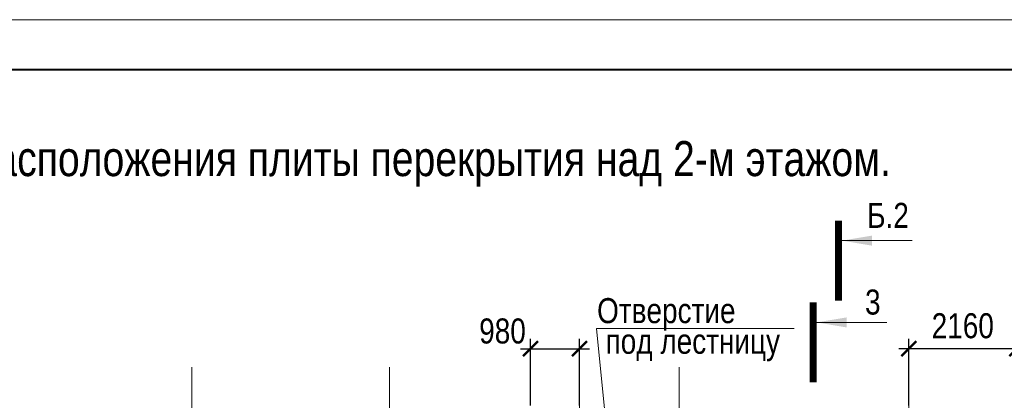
# Model space of a CAD drawing. Header units: inches. Extents: x -8638239 to -8523853, y 3840912 to 4564380.
# Tile 104 of 106: x -8583922 to -8564242, y 4556779 to 4564380. Entities that reach past the tile are written whole.
import ezdxf
from ezdxf.enums import TextEntityAlignment as Align

# ---------------------------------------------------------------- set-up
doc = ezdxf.new("R2010")
doc.units = ezdxf.units.IN
doc.header["$LTSCALE"] = 1000
doc.header["$MEASUREMENT"] = 0
doc.linetypes.add('CENTER', pattern=[2, 1.25, -0.25, 0.25, -0.25])
for name, color, linetype, lineweight in [('СК-100-О(си)', 7, 'CENTER', 15), ('СК-110-О-РАЗМЕРЫ', 7, 'Continuous', 15), ('СК-200-Р(амка)', 7, 'Continuous', 40), ('СК-210-Р-РАМКА ЛИНИИ ТОНКИЕ', 7, 'Continuous', 15), ('СК-220-Р-РАМКА ТЕКСТ', 7, 'Continuous', 15), ('СК-300-Р(азмеры)', 7, 'Continuous', 20), ('СК-400-Т(екст)', 7, 'Continuous', 20), ('СК-500-С(ечения)', 5, 'Continuous', 40)]:
    doc.layers.add(name, color=color, linetype=linetype, lineweight=lineweight)
doc.styles.add('ARIAL_annotative', font='arial.ttf', dxfattribs={"width": 0.8, "height": 2.5})
doc.styles.add('RUSS', font='arial.ttf', dxfattribs={"width": 0.8})
doc.dimstyles.new('100-200', dxfattribs={"dimscale": 0, "dimtxt": 500, "dimasz": 300, "dimexe": 200, "dimexo": 200, "dimgap": 200, "dimtad": 1, "dimdec": 0, "dimzin": 0, "dimdsep": 46, "dimtxsty": 'RUSS', "dimblk": 'ARCHTICK', "dimcen": 0.096, "dimdle": 200, "dimclrd": 7, "dimclre": 7, "dimclrt": 256, "dimadec": 0, "dimazin": 0, "dimtfac": 1, "dimtdec": 0, "dimtmove": 2, "dimatfit": 3, "dimldrblk": 'OBLIQUE', "dimfxl": 1, "dimtolj": 1, "dimtzin": 0, "dimarcsym": 0})

# ---------------------------------------------------------------- blocks, each defined once
blk = doc.blocks.new('оси')
at = {"layer": 'СК-100-О(си)'}
for p, q in [((-21750, 18534.9), (-21750, -7257.5)), ((-17800, 18534.9), (-17800, -7257.5)), ((-14000, 18534.9), (-14000, -7257.5)), ((-12010, 18534.9), (-12010, -7257.5)), ((-7420, 18534.9), (-7420, -7257.5))]:
    blk.add_line(p, q, dxfattribs=at)
blk = doc.blocks.new('A$C858fb3ef')
at = {"layer": 'СК-300-Р(азмеры)'}
blk.add_blockref('оси', (0, 0), dxfattribs=at)
blk = doc.blocks.new('A$C573b34c5')
blk.add_blockref('A$C858fb3ef', (0, 0))
blk = doc.blocks.new('Сечение')
at = {"layer": 'СК-500-С(ечения)', "linetype": 'Continuous', "lineweight": 15, "ltscale": 100}
blk.add_line((-200, -35), (-200, -735), dxfattribs=at)
at = {"layer": 'СК-500-С(ечения)', "linetype": 'Continuous', "ltscale": 100, "const_width": 70}
blk.add_lwpolyline([(-400, 0), (400, 0)], dxfattribs=at)
at = {"layer": 'СК-500-С(ечения)', "linetype": 'Continuous', "ltscale": 100}
blk.add_solid([(-200, -35), (-250.3, -335.5), (-149.7, -335.5)], dxfattribs=at)
blk = doc.blocks.new('*U31')
at = {"layer": 'СК-400-Т(екст)', "ltscale": 100, "yscale": 0.01, "zscale": 0.01, "rotation": 89.99999999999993}
for p, xscale in [((0, -4), -0.01), ((0, -26.045), 0.01)]:
    blk.add_blockref('Сечение', p, dxfattribs=dict(at, xscale=xscale))
at = {"layer": 'СК-500-С(ечения)', "color": 0, "ltscale": 100, "style": 'ARIAL_annotative', "width": 0.8}
blk.add_attdef('НОМЕР_СЕЧЕНИЯ_1_1(НОМЕР_ЛИСТА)', text='', height=2.5, rotation=180, dxfattribs=at).set_placement((6.74, -1.226), align=Align.RIGHT)
blk.add_attdef('НОМЕР_СЕЧЕНИЯ_2_1(НОМЕР_ЛИСТА)', text='', height=2.5, rotation=180, dxfattribs=at).set_placement((6.74, -28.078), align=Align.BOTTOM_LEFT)
blk = doc.blocks.new('_ArchTick')
at = {"color": 0, "linetype": 'ByBlock', "const_width": 0.15}
blk.add_lwpolyline([(-0.5, -0.5), (0.5, 0.5)], dxfattribs=at)
blk = doc.blocks.new('*D310')
at = {"layer": 'Defpoints', "color": 0, "transparency": 16777216}
for p in [(-8572732, 4557810), (-8573712, 4556478), (-8572732, 4556478)]:
    blk.add_point(p, dxfattribs=at)
at = {"layer": 'СК-110-О-РАЗМЕРЫ', "color": 7, "lineweight": -2, "transparency": 16777216}
for p, q in [((-8573712, 4556678), (-8573712, 4558010)), ((-8572732, 4556678), (-8572732, 4558010)), ((-8573912, 4557810), (-8572532, 4557810))]:
    blk.add_line(p, q, dxfattribs=at)
at = {"layer": 'СК-110-О-РАЗМЕРЫ', "color": 7, "lineweight": -2, "transparency": 16777216, "xscale": 300, "yscale": 300, "zscale": 300, "rotation": 180}
blk.add_blockref('_ArchTick', (-8573712, 4557810), dxfattribs=at)
at = {"layer": 'СК-110-О-РАЗМЕРЫ', "color": 7, "lineweight": -2, "transparency": 16777216, "xscale": 300, "yscale": 300, "zscale": 300}
blk.add_blockref('_ArchTick', (-8572732, 4557810), dxfattribs=at)
at = {"layer": 'СК-110-О-РАЗМЕРЫ', "transparency": 16777216, "insert": (-8574272, 4558160), "char_height": 500, "attachment_point": 5, "style": 'RUSS'}
blk.add_mtext('\\A1;980', dxfattribs=at)
blk = doc.blocks.new('_Oblique')
at = {"color": 0, "linetype": 'ByBlock', "lineweight": -2}
blk.add_line((-0.5, -0.5), (0.5, 0.5), dxfattribs=at)
blk = doc.blocks.new('*D311')
at = {"layer": 'Defpoints', "color": 0, "transparency": 16777216}
for p in [(-8566152, 4557810), (-8566152, 4556478), (-8563992, 4556478)]:
    blk.add_point(p, dxfattribs=at)
at = {"layer": 'СК-110-О-РАЗМЕРЫ', "color": 7, "lineweight": -2, "transparency": 16777216}
for p, q in [((-8566152, 4556678), (-8566152, 4558010)), ((-8563992, 4556678), (-8563992, 4558010)), ((-8563792, 4557810), (-8566352, 4557810))]:
    blk.add_line(p, q, dxfattribs=at)
at = {"layer": 'СК-110-О-РАЗМЕРЫ', "color": 7, "lineweight": -2, "transparency": 16777216, "xscale": 300, "yscale": 300, "zscale": 300, "rotation": 180}
blk.add_blockref('_ArchTick', (-8566152, 4557810), dxfattribs=at)
at = {"layer": 'СК-110-О-РАЗМЕРЫ', "color": 7, "lineweight": -2, "transparency": 16777216, "xscale": 300, "yscale": 300, "zscale": 300}
blk.add_blockref('_ArchTick', (-8563992, 4557810), dxfattribs=at)
at = {"layer": 'СК-110-О-РАЗМЕРЫ', "transparency": 16777216, "insert": (-8565072, 4558265), "char_height": 500, "attachment_point": 5, "style": 'RUSS'}
blk.add_mtext('\\A1;2160', dxfattribs=at)
blk = doc.blocks.new('*U724')
at = {"layer": 'СК-400-Т(екст)', "ltscale": 100, "xscale": 0.01, "yscale": 0.01, "zscale": 0.01, "rotation": 89.99999999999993}
blk.add_blockref('Сечение', (0, -151.382), dxfattribs=at)
at = {"layer": 'СК-500-С(ечения)', "color": 0, "ltscale": 100, "style": 'ARIAL_annotative', "width": 0.8}
blk.add_attdef('НОМЕР_СЕЧЕНИЯ_1_1(НОМЕР_ЛИСТА)', text='', height=2.5, rotation=180, dxfattribs=at).set_placement((6.74, -1.226), align=Align.RIGHT)
blk.add_attdef('НОМЕР_СЕЧЕНИЯ_2_1(НОМЕР_ЛИСТА)', text='', height=2.5, rotation=180, dxfattribs=at).set_placement((6.74, -153.416), align=Align.BOTTOM_LEFT)

msp = doc.modelspace()

# ---------------------------------------------------------------- linework, layer by layer
at = {"layer": 'СК-110-О-РАЗМЕРЫ'}
msp.add_line((-8572391.4, 4558215.8), (-8571871.1, 4552952.4), dxfattribs=at)
at = {"layer": 'СК-200-Р(амка)'}
msp.add_line((-8529183.8, 4563379.9), (-8608183.8, 4563379.9), dxfattribs=at)
at = {"layer": 'СК-210-Р-РАМКА ЛИНИИ ТОНКИЕ'}
msp.add_line((-8612183.8, 4564379.9), (-8528183.8, 4564379.9), dxfattribs=at)
at = {"layer": 'СК-400-Т(екст)', "color": 7}
msp.add_line((-8572391.4, 4558215.8), (-8568439.7, 4558215.8), dxfattribs=at)

# ---------------------------------------------------------------- block references
at = {"layer": 'СК-300-Р(азмеры)'}
msp.add_blockref('A$C573b34c5', (-8558731.8, 4538907.7), dxfattribs=at)
at = {"layer": 'СК-500-С(ечения)'}
ref = msp.add_blockref('*U724', (-8567555.1, 4529291.4), dxfattribs=dict(at, xscale=-200, yscale=200, zscale=200, rotation=180))
ref.add_attrib('НОМЕР_СЕЧЕНИЯ_2_1(НОМЕР_ЛИСТА)', 'Б.2', dxfattribs={"color": 0, "ltscale": 100, "height": 500, "style": 'ARIAL_annotative', "width": 0.8}).set_placement((-8566982.9, 4560472.5), align=Align.MIDDLE_LEFT)
ref = msp.add_blockref('*U31', (-8568063, 4552725.9), dxfattribs=dict(at, xscale=-200, yscale=200, zscale=200, rotation=180))
ref.add_attrib('НОМЕР_СЕЧЕНИЯ_2_1(НОМЕР_ЛИСТА)', '3', dxfattribs={"color": 0, "ltscale": 100, "height": 500, "style": 'ARIAL_annotative', "width": 0.8}).set_placement((-8566715.1, 4558341.5), align=Align.BOTTOM_RIGHT)
ref.add_attrib('НОМЕР_СЕЧЕНИЯ_1_1(НОМЕР_ЛИСТА)', '3', dxfattribs={"color": 0, "ltscale": 100, "height": 500, "style": 'ARIAL_annotative', "width": 0.8}).set_placement((-8567025.9, 4552478), align=Align.RIGHT)

# ---------------------------------------------------------------- texts
at = {"layer": 'СК-220-Р-РАМКА ТЕКСТ', "color": 7, "style": 'RUSS', "width": 0.8}
msp.add_text('Схема расположения плиты перекрытия над 2-м этажом.', height=700, dxfattribs=at).set_placement((-8587424, 4561256))
at = {"layer": 'СК-400-Т(екст)', "color": 7, "style": 'RUSS', "width": 0.8}
for s, p in [('Отверстие', (-8572381.5, 4558319.8)), ('под лестницу', (-8572211.5, 4557707.7))]:
    msp.add_text(s, height=500, dxfattribs=at).set_placement(p)

# ---------------------------------------------------------------- dimensions: what is measured, and where the dimension line sits
at = {"layer": 'СК-110-О-РАЗМЕРЫ'}
dim = msp.add_linear_dim(base=(-8566151.8, 4557809.9), p1=(-8563992.1, 4556478.3), p2=(-8566151.8, 4556478.3), dimstyle='100-200', override={"dimscale": 1}, dxfattribs=at)
dim.commit()
dim.dimension.update_dxf_attribs({"geometry": '*D311', "text_midpoint": (-8565072, 4558265.2)})
dim = msp.add_linear_dim(base=(-8572731.8, 4557809.9), p1=(-8573712.1, 4556478.3), p2=(-8572731.8, 4556478.3), dimstyle='100-200', override={"dimscale": 1}, dxfattribs=at)
dim.commit()
dim.dimension.update_dxf_attribs({"geometry": '*D310', "text_midpoint": (-8574272.1, 4558159.9), "dimtype": 160})

doc.saveas('drawing.dxf')
